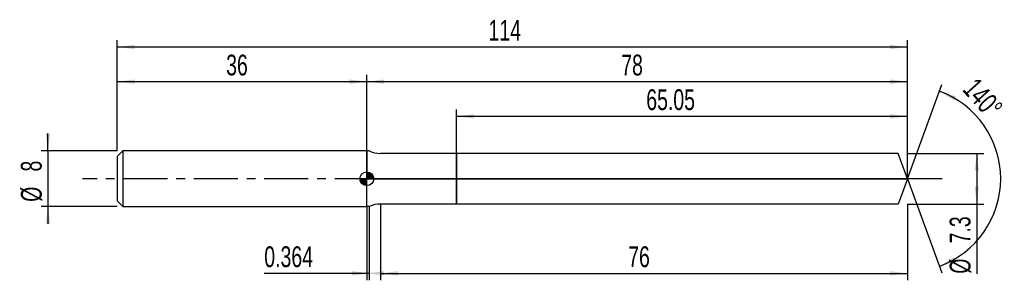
# Model space of a CAD drawing. Extents: x -14 to 128, y -15 to 23.
import ezdxf
from ezdxf.enums import TextEntityAlignment as Align

# ---------------------------------------------------------------- set-up
doc = ezdxf.new("R2010")
doc.units = 0
doc.linetypes.add('CENTER', pattern=[10.16, 6.35, -1.27, 1.27, -1.27])
doc.layers.get('0').update_dxf_attribs({"linetype": 'CONTINUOUS'})
for name, color, linetype in [('1', 4, 'CONTINUOUS'), ('2', 7, 'CONTINUOUS'), ('4', 2, 'CENTER'), ('CUT', 1, 'CONTINUOUS'), ('NOCUT', 7, 'CONTINUOUS'), ('SK1', 4, 'CONTINUOUS'), ('SK2', 7, 'CONTINUOUS'), ('SK4', 2, 'CENTER')]:
    doc.layers.add(name, color=color, linetype=linetype)
doc.dimstyles.new('SLDDIMSTYLE0', dxfattribs={"dimtxt": 3, "dimasz": 2.5, "dimexe": 0, "dimexo": 0.0625, "dimgap": 0.75, "dimtad": 1, "dimrnd": 1e-09, "dimzin": 12, "dimsah": 1, "dimcen": 0.09, "dimazin": 3, "dimtfac": 1, "dimtofl": 0, "dimtmove": 0, "dimatfit": 3})
doc.dimstyles.new('SLDDIMSTYLE1', dxfattribs={"dimtxt": 3, "dimasz": 2.5, "dimexe": 0, "dimexo": 0.0625, "dimgap": 0.75, "dimtad": 1, "dimrnd": 1e-09, "dimsah": 1, "dimcen": 0.09, "dimazin": 3, "dimtfac": 1, "dimtofl": 0, "dimtmove": 0, "dimatfit": 3})
doc.dimstyles.new('SLDDIMSTYLE2', dxfattribs={"dimtxt": 3, "dimasz": 2.5, "dimexe": 0, "dimexo": 0.0625, "dimgap": 0.75, "dimtad": 1, "dimzin": 12, "dimsah": 1, "dimcen": 0.09, "dimazin": 3, "dimtfac": 1, "dimtofl": 0, "dimtmove": 0, "dimatfit": 3})
doc.dimstyles.new('SLDDIMSTYLE3', dxfattribs={"dimtxt": 3, "dimasz": 2.5, "dimexe": 0, "dimexo": 0.0625, "dimgap": 0.75, "dimtad": 1, "dimrnd": 1e-09, "dimzin": 12, "dimsah": 1, "dimcen": 0.09, "dimazin": 3, "dimtfac": 1, "dimtmove": 0, "dimatfit": 3})

# ---------------------------------------------------------------- blocks, each defined once
blk = doc.blocks.new('_D')
at = {"layer": '2'}
for p, q in [((38, -3.65), (38, -14.65)), ((114, -3.65), (114, -14.65)), ((38, -13.65), (114, -13.65))]:
    blk.add_line(p, q, dxfattribs=at)
for points in [[(38, -13.65), (40.5, -13.96), (40.5, -13.34)], [(114, -13.65), (111.5, -13.34), (111.5, -13.96)]]:
    blk.add_solid(points, dxfattribs=at)
at = {"layer": '2', "width": 0.7}
blk.add_text('76', height=3, dxfattribs=at).set_placement((73.71, -13.65), align=Align.BOTTOM_LEFT)
blk = doc.blocks.new('_D_1')
at = {"layer": '2'}
for p, q in [((114, 3.65), (125, 3.65)), ((124, 3.65), (124, -3.65)), ((114, -3.65), (125, -3.65)), ((124, -3.65), (124, -13.7))]:
    blk.add_line(p, q, dxfattribs=at)
for points in [[(124, 3.65), (123.69, 1.15), (124.31, 1.15)], [(124, -3.65), (124.31, -1.15), (123.69, -1.15)]]:
    blk.add_solid(points, dxfattribs=at)
at = {"layer": '2', "width": 0.7}
for s, p in [('7.3', (123.99, -9.33)), ('%%c', (124, -13.7))]:
    blk.add_text(s, height=3, rotation=90, dxfattribs=at).set_placement(p, align=Align.BOTTOM_LEFT)
blk = doc.blocks.new('_D_2')
at = {"layer": '2'}
for p, q in [((36, -4), (36, -14.65)), ((36.36, -4), (36.36, -14.65)), ((36, -13.65), (21.21, -13.65)), ((36.36, -13.65), (36, -13.65))]:
    blk.add_line(p, q, dxfattribs=at)
for points in [[(36.36, -13.65), (33.86, -13.34), (33.86, -13.96)], [(36, -13.65), (38.5, -13.96), (38.5, -13.34)]]:
    blk.add_solid(points, dxfattribs=at)
at = {"layer": '2', "width": 0.7}
blk.add_text('0.364', height=3, rotation=0.0002, dxfattribs=at).set_placement((21.21, -13.65), align=Align.BOTTOM_LEFT)
blk = doc.blocks.new('_D_3')
at = {"layer": '2'}
for p, q in [((48.95, 3.65), (48.95, 10)), ((114, 3.65), (114, 10)), ((48.95, 9), (114, 9))]:
    blk.add_line(p, q, dxfattribs=at)
for points in [[(48.95, 9), (51.45, 8.69), (51.45, 9.31)], [(114, 9), (111.5, 9.31), (111.5, 8.69)]]:
    blk.add_solid(points, dxfattribs=at)
at = {"layer": '2', "width": 0.7}
blk.add_text('65.05', height=3, dxfattribs=at).set_placement((76.32, 9), align=Align.BOTTOM_LEFT)
blk = doc.blocks.new('_D_4')
at = {"layer": '2'}
for q in [(118.94, 13.58), (118.94, -13.58)]:
    blk.add_line((114, 0), q, dxfattribs=at)
blk.add_arc((114, 0), 13.45, 289.9932, 70.0068, dxfattribs=at)
for points in [[(118.6, 12.64), (120.73, 11.3), (120.99, 11.86)], [(118.6, -12.64), (120.99, -11.86), (120.73, -11.3)]]:
    blk.add_solid(points, dxfattribs=at)
at = {"layer": '2', "width": 0.7}
blk.add_text('140°', height=3, rotation=-48.0128, dxfattribs=at).set_placement((121.15, 12.17), align=Align.BOTTOM_LEFT)
blk = doc.blocks.new('_D_5')
at = {"layer": 'SK2'}
for p, q in [((0, 4), (0, 20)), ((114, 4), (114, 20)), ((0, 19), (114, 19))]:
    blk.add_line(p, q, dxfattribs=at)
for points in [[(0, 19), (2.5, 18.69), (2.5, 19.31)], [(114, 19), (111.5, 19.31), (111.5, 18.69)]]:
    blk.add_solid(points, dxfattribs=at)
at = {"layer": 'SK2', "width": 0.7}
blk.add_text('114', height=3, dxfattribs=at).set_placement((53.56, 19), align=Align.BOTTOM_LEFT)
blk = doc.blocks.new('_D_6')
at = {"layer": 'SK2'}
for p, q in [((0, 4), (0, 15)), ((36, 4), (36, 15)), ((0, 14), (36, 14))]:
    blk.add_line(p, q, dxfattribs=at)
for points in [[(0, 14), (2.5, 13.69), (2.5, 14.31)], [(36, 14), (33.5, 14.31), (33.5, 13.69)]]:
    blk.add_solid(points, dxfattribs=at)
at = {"layer": 'SK2', "width": 0.7}
blk.add_text('36', height=3, rotation=0, dxfattribs=at).set_placement((15.71, 14), align=Align.BOTTOM_LEFT)
blk = doc.blocks.new('_D_7')
at = {"layer": 'SK2'}
for p, q in [((36, 0), (36, 15)), ((114, 0), (114, 15)), ((36, 14), (114, 14))]:
    blk.add_line(p, q, dxfattribs=at)
for points in [[(36, 14), (38.5, 13.69), (38.5, 14.31)], [(114, 14), (111.5, 14.31), (111.5, 13.69)]]:
    blk.add_solid(points, dxfattribs=at)
at = {"layer": 'SK2', "width": 0.7}
blk.add_text('78', height=3, rotation=0, dxfattribs=at).set_placement((72.71, 14), align=Align.BOTTOM_LEFT)
blk = doc.blocks.new('_D_8')
at = {"layer": 'SK2'}
for p, q in [((-10, 4), (-10, 6.5)), ((0, 4), (-11, 4)), ((-10, 4), (-10, -4)), ((0, -4), (-11, -4)), ((-10, -4), (-10, -6.5))]:
    blk.add_line(p, q, dxfattribs=at)
for points in [[(-10, 4), (-9.69, 6.5), (-10.31, 6.5)], [(-10, -4), (-10.31, -6.5), (-9.69, -6.5)]]:
    blk.add_solid(points, dxfattribs=at)
at = {"layer": 'SK2', "width": 0.7}
for s, p in [('8', (-10.01, 1.04)), ('%%c', (-10, -3.33))]:
    blk.add_text(s, height=3, rotation=90, dxfattribs=at).set_placement(p, align=Align.BOTTOM_LEFT)
blk = doc.blocks.new('*U11')
at = {"color": 0, "linetype": 'CONTINUOUS'}
for points in [[(0, 0), (0, 1), (0.2, 0)], [(0.2, 0), (0, 1), (0.2, 0.98)], [(0.2, 0), (0.2, 0.98), (0.38, 0)], [(0.38, 0), (0.2, 0.98), (0.38, 0.92)], [(0.38, 0), (0.38, 0.92), (0.56, 0)], [(0.56, 0), (0.38, 0.92), (0.56, 0.83)], [(0.56, 0), (0.56, 0.83), (0.71, 0)], [(0.71, 0), (0.56, 0.83), (0.71, 0.71)], [(0.71, 0), (0.71, 0.71), (0.83, 0)], [(0.83, 0), (0.71, 0.71), (0.83, 0.56)], [(0.83, 0), (0.83, 0.56), (0.92, 0)], [(0.92, 0), (0.83, 0.56), (0.92, 0.38)], [(0.92, 0), (0.92, 0.38), (0.98, 0)], [(0.98, 0), (0.92, 0.38), (0.98, 0.2)], [(0.98, 0), (0.98, 0.2), (1, 0)]]:
    blk.add_solid(points, dxfattribs=at)
blk = doc.blocks.new('*U12')
at = {"color": 0, "linetype": 'CONTINUOUS'}
for points in [[(-0.98, -0.17), (-1, 0), (-0.98, 0)], [(-0.98, -0.17), (-0.98, 0), (-0.94, -0.34)], [(-0.94, -0.34), (-0.98, 0), (-0.94, 0)], [(-0.94, -0.34), (-0.94, 0), (-0.87, -0.5)], [(-0.87, -0.5), (-0.94, 0), (-0.87, 0)], [(-0.87, -0.5), (-0.87, 0), (-0.77, -0.64)], [(-0.77, -0.64), (-0.87, 0), (-0.77, 0)], [(-0.77, -0.64), (-0.77, 0), (-0.64, -0.77)], [(-0.64, -0.77), (-0.77, 0), (-0.64, 0)], [(-0.64, -0.77), (-0.64, 0), (-0.5, -0.87)], [(-0.5, -0.87), (-0.64, 0), (-0.5, 0)], [(-0.5, -0.87), (-0.5, 0), (-0.34, -0.94)], [(-0.34, -0.94), (-0.5, 0), (-0.34, 0)], [(-0.34, -0.94), (-0.34, 0), (-0.17, -0.98)], [(-0.17, -0.98), (-0.34, 0), (-0.17, 0)], [(-0.17, -0.98), (-0.17, 0), (0, -1)], [(0, -1), (-0.17, 0), (0, 0)]]:
    blk.add_solid(points, dxfattribs=at)
blk = doc.blocks.new('SW_DOWELSYMBOL_0')
at = {"layer": 'SK1', "color": 0}
blk.add_circle((0, 0), 1, dxfattribs=at)
at = {"color": 0, "linetype": 'CONTINUOUS'}
for name in ['*U12', '*U11']:
    blk.add_blockref(name, (0, 0), dxfattribs=at)

msp = doc.modelspace()

# ---------------------------------------------------------------- linework, layer by layer
at = {"layer": '1'}
for p, q in [((36.364, 4), (36, 4)), ((36, 4), (36, 0)), ((48.95, 3.65), (38, 3.65)), ((112.672, 3.65), (48.95, 3.65)), ((48.95, 3.65), (48.95, 0)), ((48.95, 0), (48.95, 3.65)), ((114, 0), (112.672, 3.65)), ((48.95, -3.65), (48.95, 0)), ((48.95, 0), (48.95, -3.65)), ((114, 0), (112.672, -3.65)), ((36, -4), (36, 0)), ((36.364, -4), (36, -4)), ((48.95, -3.65), (38, -3.65)), ((112.672, -3.65), (48.95, -3.65))]:
    msp.add_line(p, q, dxfattribs=at)
for centre, start, end in [((38, 7.65), 245.85311, 270), ((38, -7.65), 90, 114.14689)]:
    msp.add_arc(centre, 4, start, end, dxfattribs=at)
at = {"layer": '4'}
msp.add_line((114, 0), (36, 0), dxfattribs=at)
at = {"layer": 'CUT'}
for p, q in [((112.672, 3.65), (48.95, 3.65)), ((48.95, 3.65), (48.95, 0)), ((114, 0), (112.672, 3.65)), ((48.95, 0), (114, 0))]:
    msp.add_line(p, q, dxfattribs=at)
at = {"layer": 'NOCUT'}
for p, q in [((36.364, 4), (36, 4)), ((36, 4), (36, 0)), ((48.95, 3.65), (38, 3.65)), ((48.95, 0), (48.95, 3.65)), ((36, 0), (48.95, 0))]:
    msp.add_line(p, q, dxfattribs=at)
msp.add_arc((38, 7.65), 4, 245.85311, 270, dxfattribs=at)
at = {"layer": 'SK1'}
for p, q in [((0.8, 4), (0, 3.2)), ((0, 3.2), (0, 0)), ((36, 4), (0.8, 4)), ((0.8, 4), (0.8, -4)), ((0, 0), (0, -3.2)), ((0, -3.2), (0.8, -4)), ((0.8, -4), (36, -4))]:
    msp.add_line(p, q, dxfattribs=at)
msp.add_circle((36, 0), 1, dxfattribs=at)
at = {"layer": 'SK4'}
msp.add_line((119, 0), (-5, 0), dxfattribs=at)

# ---------------------------------------------------------------- block references
at = {"layer": 'SK1'}
msp.add_blockref('SW_DOWELSYMBOL_0', (36, 0), dxfattribs=at)

# ---------------------------------------------------------------- texts
at = {"layer": 'SK2', "width": 0.7}
msp.add_text('AP1', height=0.05, dxfattribs=at).set_placement((36, -0.018), align=Align.BOTTOM_LEFT)

# ---------------------------------------------------------------- dimensions: what is measured, and where the dimension line sits
at = {"layer": '2'}
dim = msp.add_angular_dim_2l(base=(127.454, 0), line1=((114, 0), (112.672, 3.65)), line2=((112.672, -3.65), (114, 0)), dimstyle='SLDDIMSTYLE2', dxfattribs=at)
dim.commit()
dim.dimension.update_dxf_attribs({"geometry": '_D_4', "text_midpoint": (124, 9), "dimtype": 162})
for base, p1, p2, picture, middle in [((114, 9), (48.95, 3.65), (114, 3.65), '_D_3', (81.475, 9)), ((114, -13.65), (38, -3.65), (114, -3.65), '_D', (76, -13.65))]:
    dim = msp.add_linear_dim(base=base, p1=p1, p2=p2, dimstyle='SLDDIMSTYLE0', dxfattribs=at)
    dim.commit()
    dim.dimension.update_dxf_attribs({"geometry": picture, "text_midpoint": middle, "dimtype": 160})
dim = msp.add_linear_dim(base=(124, -3.65), p1=(114, 3.65), p2=(114, -3.65), angle=90, text='%%c<>', dimstyle='SLDDIMSTYLE0', dxfattribs=at)
dim.commit()
dim.dimension.update_dxf_attribs({"geometry": '_D_1', "text_midpoint": (124, -8.65), "dimtype": 160})
dim = msp.add_linear_dim(base=(36, -13.65), p1=(36.364, -4), p2=(36, -4), angle=0.0002, dimstyle='SLDDIMSTYLE1', dxfattribs=at)
dim.commit()
dim.dimension.update_dxf_attribs({"geometry": '_D_2', "text_midpoint": (26.364, -13.65), "dimtype": 160})
at = {"layer": 'SK2'}
dim = msp.add_linear_dim(base=(114, 19), p1=(0, 4), p2=(114, 4), dimstyle='SLDDIMSTYLE0', dxfattribs=at)
dim.commit()
dim.dimension.update_dxf_attribs({"geometry": '_D_5', "text_midpoint": (57, 19), "dimtype": 160})
for base, p1, p2, picture, middle in [((36, 14), (0, 4), (36, 4), '_D_6', (18, 14)), ((114, 14), (36, 0), (114, 0), '_D_7', (75, 14))]:
    dim = msp.add_linear_dim(base=base, p1=p1, p2=p2, angle=0, dimstyle='SLDDIMSTYLE0', dxfattribs=at)
    dim.commit()
    dim.dimension.update_dxf_attribs({"geometry": picture, "text_midpoint": middle, "dimtype": 160})
dim = msp.add_linear_dim(base=(-10, -4), p1=(0, 4), p2=(0, -4), angle=90, text='%%c<>', dimstyle='SLDDIMSTYLE3', dxfattribs=at)
dim.commit()
dim.dimension.update_dxf_attribs({"geometry": '_D_8', "text_midpoint": (-10, 0), "dimtype": 160})

doc.saveas('drawing.dxf')
